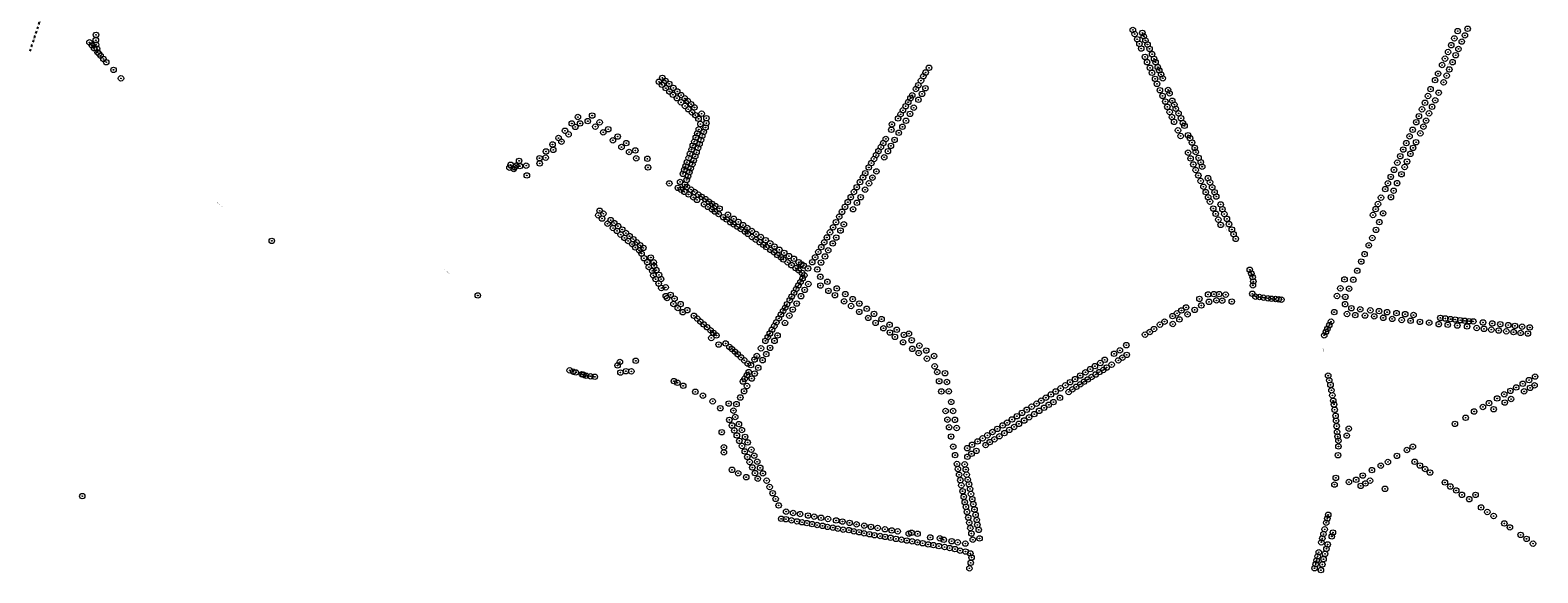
# Model space of a CAD drawing. Header units: metres. Extents: x 157685 to 160831, y 403691 to 406312.
# Tile 40 of 134: x 159170 to 160831, y 403691 to 404289. Entities that reach past the tile are written whole.
import ezdxf
from ezdxf.enums import TextEntityAlignment as Align

# ---------------------------------------------------------------- set-up
doc = ezdxf.new("R2010")
doc.units = ezdxf.units.M
doc.linetypes.add('DASHDOT2', pattern=[12.7, 6.35, -3.175, 0, -3.175])
for name, color, linetype, lineweight in [('B-WE-GR-BOOM-S', 90, 'Continuous', 25), ('B-WE-OG-TOPOGRAFIE-T35', 7, 'Continuous', 35), ('X-XX-AL-BLADVERWIJZING_AS-G', 7, 'DASHDOT2', 25)]:
    doc.layers.add(name, color=color, linetype=linetype, lineweight=lineweight)
doc.styles.add('NLCS-ISO', font='NLCS-ISO.TTF')
doc.styles.add('NLCS-ISO-M200-T35', font='NLCS-ISO.TTF', dxfattribs={"height": 0.7})

# ---------------------------------------------------------------- blocks, each defined once
blk = doc.blocks.new('SGR-BOOM_GBKN-SO')
at = {"linetype": 'ByBlock', "lineweight": 18}
h = blk.add_hatch(color=0, dxfattribs=at)
h.dxf.hatch_style = 1
edge = h.paths.add_edge_path()
edge.add_arc((0, 0), 0.25, 0, 360)
at = {"color": 0, "linetype": 'ByBlock', "lineweight": 18}
for radius in [2, 0.25]:
    blk.add_circle((0, 0), radius, dxfattribs=at)
at = {"color": 0, "linetype": 'ByBlock', "lineweight": 18, "style": 'NLCS-ISO'}
blk.add_attdef('SOORT', (2.5, 0), '', height=1.5, dxfattribs=at)

msp = doc.modelspace()

# ---------------------------------------------------------------- linework, layer by layer
at = {"layer": 'X-XX-AL-BLADVERWIJZING_AS-G', "ltscale": 0.4, "extrusion": (0.000163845, -0.00235, 0.999997), "elevation": -924.172}
msp.add_lwpolyline([(159170.459, 404264.29), (159212.23, 404392.298)], dxfattribs=at)

# ---------------------------------------------------------------- block references
at = {"layer": 'B-WE-GR-BOOM-S', "xscale": 1.5, "yscale": 1.5, "zscale": 1.5}
for p in [(160385.037, 404288.784), (160753.8, 404290.153), (159235.727, 404275.145), (159238.417, 404271.82), (159242.795, 404277.489), (159243.013, 404272.572), (159243.037, 404283.375), (160387.067, 404284.365), (160389.826, 404278.576), (160392.286, 404273.484), (160395.552, 404285.551), (160397.07, 404281.767), (160398.954, 404277.331), (160401.235, 404272.814), (160735.729, 404272.079), (160739.159, 404279.527), (160742.861, 404287.566), (160747.319, 404275.994), (160750.744, 404282.83), (159240.923, 404268.625), (159244.128, 404268.102), (159244.732, 404264.111), (159246.288, 404262.665), (159248, 404260.489), (159251.143, 404256.928), (160394.262, 404268.299), (160398.455, 404259.175), (160403.395, 404268.009), (160406.265, 404262.151), (160408.424, 404256.959), (160728.889, 404257.228), (160732.236, 404264.495), (160740.67, 404260.965), (160743.72, 404267.875), (159254.289, 404253.283), (159262.281, 404244.845), (160156.847, 404241.983), (160160.522, 404247.128), (160400.724, 404253.342), (160403.984, 404247.14), (160406.178, 404241.676), (160410.066, 404253.37), (160412.543, 404247.926), (160414.136, 404244.223), (160416.144, 404239.881), (160721.276, 404240.697), (160725.647, 404250.189), (160730.697, 404238.482), (160733.653, 404245.324), (160737.14, 404253.352), (159270.479, 404235.528), (159863.127, 404231.734), (159866.469, 404228.438), (159866.797, 404236.028), (159870.224, 404232.776), (159870.602, 404224.771), (159874.305, 404229.473), (159878.922, 404225), (160146.085, 404223.766), (160148.71, 404228.018), (160151.65, 404233.006), (160154.327, 404237.836), (160156.556, 404224.667), (160409.555, 404234.986), (160411.585, 404229.484), (160414.816, 404222.429), (160418.045, 404235.581), (160423.864, 404222.758), (160712.997, 404223.647), (160717.992, 404233.567), (160727.338, 404231.156), (159874.602, 404220.989), (159878.466, 404217.476), (159882.83, 404213.701), (159883.225, 404221.064), (159887.399, 404209.132), (159887.488, 404217.129), (159891.557, 404213.508), (159891.753, 404205.137), (159894.821, 404210.538), (159898.504, 404207.086), (160137.632, 404209.328), (160140.1, 404213.633), (160142.042, 404216.836), (160148.854, 404211.91), (160152.831, 404218.442), (160417.779, 404216.204), (160420.8, 404210), (160425.527, 404219.009), (160428.4, 404210.9), (160430.8, 404206.6), (160706.789, 404208.611), (160710.093, 404216.076), (160718.121, 404211.295), (160721.836, 404219.696), (159773.79, 404192.925), (159789.5, 404194.6), (159895.393, 404201.498), (159899.415, 404198.125), (159902.184, 404203.486), (159903.206, 404194.931), (159906.621, 404191.018), (159910.056, 404196.639), (159915.351, 404191.686), (160126.502, 404191.426), (160129.232, 404195.888), (160131.805, 404200.403), (160134.797, 404204.866), (160135.226, 404188.859), (160139.643, 404196.42), (160143.716, 404203.203), (160423.048, 404204.147), (160425.548, 404198.442), (160428.064, 404192.96), (160432.3, 404202.1), (160435.424, 404197.024), (160438.049, 404191.617), (160700.102, 404193.831), (160703.531, 404201.419), (160708.084, 404189.004), (160711.26, 404196.968), (160714.636, 404204.219), (159759.527, 404177.861), (159763.551, 404173.917), (159767.038, 404185.864), (159770.898, 404182.053), (159776.236, 404185.882), (159784.678, 404188.475), (159793, 404182.38), (159797.706, 404187.068), (159801.7, 404176.1), (159807.218, 404179.497), (159905.234, 404174.852), (159906.944, 404179.37), (159908.706, 404185.269), (159910.751, 404172.092), (159912.479, 404176.539), (159914.345, 404181.373), (159915.284, 404186.275), (160119.033, 404178.942), (160119.625, 404184.915), (160127.229, 404175.583), (160131.259, 404182.185), (160430.464, 404187.578), (160434.74, 404178.249), (160437.654, 404172.093), (160440.201, 404186.367), (160441.934, 404183.322), (160445.9, 404172.9), (160693.256, 404178.886), (160697.174, 404187.267), (160701.661, 404175.06), (160705.131, 404182.389), (159745.864, 404162.751), (159746.632, 404156.814), (159752.483, 404169.843), (159755.648, 404165.883), (159812.309, 404167.334), (159817.636, 404171.501), (159821.811, 404159.925), (159827.056, 404164.197), (159837.084, 404156.17), (159898.969, 404157.045), (159900.354, 404161.518), (159902.003, 404165.869), (159903.59, 404170.409), (159906.172, 404158.922), (159907.755, 404163.19), (159909.328, 404167.679), (160104.813, 404155.429), (160107.56, 404159.922), (160110.058, 404164.271), (160112.889, 404168.782), (160115.267, 404155.347), (160118.511, 404161.166), (160122.542, 404167.833), (160448.024, 404169.724), (160450.229, 404164.842), (160453.274, 404159.014), (160682.84, 404157.13), (160686.294, 404164.257), (160689.812, 404171.74), (160693.742, 404158.974), (160697.028, 404165.176), (159699.772, 404140.332), (159705.762, 404139.481), (159709.042, 404144.664), (159709.836, 404138.923), (159716.897, 404139.448), (159731.546, 404147.614), (159731.715, 404141.888), (159738.346, 404148.152), (159738.709, 404155.072), (159830.2, 404154.4), (159838.054, 404147.539), (159850.344, 404146.948), (159892.37, 404138.765), (159893.833, 404143.236), (159895.734, 404147.9), (159897.212, 404152.469), (159899.85, 404140.863), (159901.36, 404145.061), (159902.987, 404149.621), (159904.535, 404154.168), (160097.038, 404142.246), (160099.89, 404146.783), (160102.283, 404151.094), (160111.183, 404148.636), (160445.891, 404153.743), (160448.573, 404147.362), (160451.616, 404140.753), (160454.4, 404154.4), (160457.474, 404147.937), (160459.836, 404143.159), (160676.315, 404142.746), (160679.519, 404149.779), (160687.055, 404143.91), (160690.841, 404152.439), (159698.429, 404137.171), (159703.138, 404135.678), (159703.964, 404137.518), (159717.54, 404128.665), (159850.992, 404137.434), (159889.416, 404130.374), (159890.885, 404134.812), (159893.539, 404123.719), (159895.124, 404127.786), (159896.645, 404132.243), (159898.149, 404136.493), (160087.776, 404126.426), (160090.293, 404131.112), (160094.214, 404137.411), (160098.214, 404126.195), (160102.6, 404133.1), (160454.251, 404134.57), (160457.143, 404128.612), (160459.775, 404122.559), (160461.4, 404138.3), (160467.841, 404125.707), (160669.171, 404127.065), (160672.644, 404134.814), (160680.96, 404129.98), (160684.39, 404137.906), (159874.476, 404119.889), (159883.887, 404114.953), (159886.407, 404121.504), (159887.349, 404112.905), (159891.1, 404110.605), (159891.617, 404118.627), (159894.11, 404115.904), (159895.635, 404107.709), (159898.403, 404112.999), (159902.324, 404110.47), (159906.488, 404107.463), (160077.823, 404110.438), (160080.973, 404115.669), (160084.467, 404121.321), (160090.127, 404112.959), (160094.4, 404119.9), (160462.748, 404116.223), (160465.38, 404110.25), (160470.037, 404121.099), (160472.4, 404115.589), (160475.014, 404110.167), (160663.047, 404113.612), (160665.99, 404120.016), (160672.262, 404111.816), (160676.161, 404120.141), (159797.779, 404089.697), (159901.002, 404104.544), (159905.009, 404101.767), (159910.125, 404105.063), (159912.755, 404096.86), (159914.298, 404102.517), (159917.007, 404094.073), (159917.994, 404099.804), (159921.396, 404091.295), (159921.514, 404097.347), (159924.768, 404088.893), (159925.235, 404094.906), (159929.759, 404092.203), (160067.928, 404094.027), (160071.077, 404099.245), (160074.4, 404104.732), (160076.896, 404091.411), (160081.13, 404098.509), (160085.217, 404104.695), (160468.011, 404104.611), (160469.968, 404099.817), (160473.621, 404092.178), (160476.918, 404105.442), (160481.725, 404096.752), (160483.767, 404091.502), (160652.525, 404091.583), (160655.086, 404097.175), (160658.312, 404104.221), (160669.247, 404104.696), (159796.326, 404084.714), (159800.272, 404081.16), (159801.837, 404086.55), (159806.417, 404075.538), (159809.847, 404079.454), (159813.844, 404076.192), (159817.898, 404072.792), (159928.665, 404086.19), (159933.961, 404082.676), (159937.509, 404080.18), (159938.963, 404085.404), (159941.622, 404077.123), (159945.239, 404074.79), (159945.446, 404080.87), (159949.322, 404072.34), (159950.543, 404077.477), (159955.702, 404073.96), (160058.069, 404077.109), (160061.663, 404083.266), (160064.638, 404088.571), (160066.697, 404074.773), (160476.212, 404086.404), (160479.264, 404079.925), (160481.808, 404074.244), (160485.809, 404086.135), (160488.667, 404080.885), (160491, 404074.994), (160649.548, 404085.082), (160656.562, 404077.251), (160660.698, 404086.935), (159436.599, 404056.589), (159812.486, 404070.714), (159816.9, 404067.6), (159820.927, 404063.454), (159822.56, 404069.05), (159825.049, 404059.865), (159826.619, 404065.268), (159829.076, 404056.478), (159830.633, 404061.83), (159834.784, 404058.434), (159953.172, 404069.656), (159957.722, 404066.856), (159960.233, 404070.804), (159960.989, 404064.29), (159965.325, 404067.508), (159965.539, 404060.907), (159969.739, 404057.99), (159970.092, 404064.14), (159975.243, 404060.856), (159980.648, 404057.289), (160048.044, 404060.351), (160051.46, 404065.985), (160054.912, 404071.483), (160058.302, 404060.24), (160063.027, 404067.963), (160494.075, 404069.061), (160496, 404064.045), (160498.385, 404058.853), (160648.775, 404059.804), (160652.887, 404068.735), (159833.6, 404053.1), (159837.041, 404049.37), (159838.461, 404055.016), (159841.3, 404046.2), (159842.264, 404051.782), (159843.9, 404042.6), (159845.931, 404048.863), (159973.939, 404055.189), (159978.022, 404052.272), (159981.405, 404049.706), (159985.563, 404053.886), (159985.855, 404046.706), (159989.922, 404043.99), (159990.294, 404050.331), (159993.539, 404040.957), (159995.719, 404046.77), (160000.99, 404043.354), (160006.24, 404039.809), (160038.546, 404044.425), (160041.82, 404049.725), (160045.125, 404054.992), (160045.961, 404039.505), (160049.527, 404046.232), (160054.507, 404053.75), (160640.316, 404042.012), (160644.924, 404051.695), (159846.544, 404037.47), (159850.1, 404033.2), (159851.889, 404027.836), (159854.077, 404038.251), (159855.7, 404023.5), (159857.384, 404032.943), (159857.731, 404029.006), (159860.148, 404024.378), (159997.422, 404038.586), (160000.092, 404036.14), (160004.763, 404033.025), (160009.056, 404029.873), (160011.74, 404036.849), (160013.639, 404026.611), (160016.986, 404033.077), (160017.081, 404024.162), (160019.824, 404030.919), (160022.273, 404029.46), (160027.231, 404026.23), (160031.874, 404033.069), (160035.131, 404038.525), (160037.453, 404025.194), (160041.577, 404032.715), (160513.843, 404024.731), (160632.194, 404023.721), (160636.565, 404033.869), (159856.9, 404018.7), (159859.4, 404014.5), (159862.7, 404009.6), (159863.078, 404019.139), (159865.457, 404014.564), (160016.592, 404007.495), (160018.965, 404011.392), (160020.644, 404021.335), (160021.211, 404015.103), (160023.196, 404018.634), (160027.579, 404009.096), (160040.855, 404017.049), (160040.908, 404007.447), (160048.61, 404011.548), (160515.526, 404020.614), (160517.075, 404016.667), (160517.245, 404007.596), (160517.741, 404011.909), (160618.165, 404014.186), (160627.889, 404013.799), (159663.541, 403996.5), (159865.7, 404004.7), (159870.5, 404005.397), (159870.526, 403995.843), (159872.079, 403993.655), (159875.818, 403997.138), (159880.208, 403993.006), (160007.109, 403991.296), (160009.303, 403995.327), (160011.926, 403999.465), (160014.292, 404003.661), (160019.539, 403995.741), (160023.543, 404002.687), (160049.762, 404001.528), (160056.829, 403996.805), (160058.928, 404004.272), (160067.013, 403989.998), (160068.297, 403997.96), (160076.428, 403992.511), (160458.355, 403992.713), (160467.91, 403997.596), (160468.886, 403989.489), (160474.315, 403998.016), (160477.111, 403991.122), (160480.037, 403998.016), (160483.47, 403990.831), (160487.335, 403997.386), (160493.97, 403989.781), (160516.644, 403998.385), (160520.13, 403995.247), (160524.438, 403994.763), (160528.841, 403994.08), (160533.665, 403993.41), (160537.836, 403992.873), (160542.251, 403992.586), (160545.682, 403992.195), (160548.707, 403991.916), (160609.922, 403995.863), (160613.597, 404004.316), (160619.069, 403994.899), (160623.269, 404003.929), (159878.985, 403987.144), (159883.765, 403982.745), (159886.916, 403987.01), (159889.345, 403978.118), (159894.253, 403980.322), (159901.497, 403974.173), (159997.425, 403975.484), (159999.857, 403979.426), (160002.115, 403983.066), (160004.195, 403986.884), (160006.73, 403974.237), (160010.432, 403980.968), (160014.755, 403987.636), (160074.662, 403984.885), (160083.66, 403978.465), (160083.742, 403987.632), (160091.929, 403981.889), (160099.992, 403976.232), (160428.745, 403973.761), (160433.732, 403976.858), (160438.562, 403980.008), (160443.76, 403983.368), (160445.314, 403975.745), (160453.084, 403980.627), (160460.492, 403985.528), (160606.837, 403978.188), (160618.806, 403986.919), (160620.954, 403976.146), (160625.777, 403982.476), (160630, 403974.9), (160635.49, 403981.216), (160640.729, 403974.337), (160646.62, 403980.166), (160650.908, 403973.521), (160656.227, 403979.273), (160665.152, 403978.118), (160675.442, 403977.068), (160684.997, 403975.913), (160694.185, 403974.968), (159905.387, 403971.021), (159908.74, 403967.642), (159912.385, 403964.587), (159916.14, 403961.556), (159919.92, 403958.122), (159987.641, 403958.773), (159990.108, 403962.844), (159992.34, 403966.854), (159995.098, 403971.262), (160001.845, 403966.264), (160093.56, 403971.772), (160101.679, 403966.283), (160108.22, 403970.46), (160110.378, 403960.402), (160117.061, 403964.258), (160125.002, 403958.687), (160403.727, 403956.329), (160408.335, 403959.513), (160414.885, 403964.416), (160419.925, 403967.723), (160428.982, 403965.037), (160436.331, 403970.145), (160597.693, 403956.382), (160599.389, 403959.783), (160601.397, 403963.81), (160603.316, 403967.658), (160660.825, 403971.888), (160670.742, 403970.662), (160681.183, 403969.438), (160690.895, 403968.621), (160701.162, 403967.455), (160711.429, 403966.521), (160722, 403964.9), (160723.735, 403971.814), (160729.282, 403971.139), (160731.974, 403964.27), (160734.866, 403970.458), (160740.064, 403969.961), (160742.416, 403963.395), (160745.684, 403969.23), (160750.626, 403968.595), (160753.2, 403962.4), (160755.435, 403968.166), (160760.061, 403967.95), (160763.755, 403960.692), (160770.715, 403966.808), (160771.815, 403959.765), (160779.881, 403958.866), (160780.888, 403965.73), (160788.028, 403957.903), (160789.744, 403964.815), (160796.405, 403957.042), (160798.533, 403963.911), (160804.344, 403956.147), (160805.861, 403963.022), (160813.79, 403962.101), (160822.262, 403961.276), (159920.725, 403949.739), (159923.123, 403955.334), (159926.421, 403952.46), (159928.882, 403942.478), (159936.474, 403943.641), (159940.746, 403939.81), (159980.395, 403946.488), (159982.923, 403950.713), (159985.199, 403954.631), (159990.339, 403946.557), (159993.656, 403952.453), (160117.419, 403955.641), (160122.997, 403950.951), (160131.994, 403944.976), (160132.902, 403953.145), (160138.358, 403954.512), (160141.375, 403947.201), (160149.929, 403941.199), (160377.817, 403941.801), (160398.466, 403953.352), (160595.84, 403952.669), (160812.077, 403955.253), (160820.223, 403954.571), (159820, 403923.2), (159837.567, 403924.586), (159943.408, 403937.589), (159946.719, 403934.696), (159949.888, 403931.85), (159953.472, 403928.316), (159957.042, 403925.1), (159968.362, 403925.955), (159970.793, 403929.812), (159975.455, 403938.34), (159977.172, 403925.287), (159981.268, 403931.978), (159985.504, 403938.816), (160142.082, 403937.761), (160149.184, 403933.088), (160157.502, 403935.887), (160158.262, 403926.964), (160166.179, 403929.799), (160354.086, 403925.661), (160364.444, 403932.303), (160369.079, 403925.027), (160370.724, 403936.062), (160373.623, 403928.051), (160378.329, 403931.116), (159764.778, 403914.106), (159768.628, 403912.648), (159771.486, 403911.715), (159778.253, 403909.79), (159779.828, 403909.148), (159782.803, 403908.04), (159787.615, 403907.503), (159792.398, 403906.978), (159817.476, 403919.461), (159820.626, 403911.645), (159826.634, 403913.103), (159832.673, 403912.925), (159959.933, 403908.847), (159960.903, 403921.451), (159961.98, 403912.155), (159964.299, 403919.857), (159968.519, 403910.558), (159972.357, 403916.923), (160166.754, 403918.541), (160169.538, 403912.207), (160178.149, 403910.935), (160327.067, 403908.342), (160332.856, 403911.922), (160338.124, 403915.418), (160339.526, 403906.733), (160343.216, 403918.706), (160344.14, 403909.498), (160348.053, 403912.147), (160349.171, 403922.216), (160352.481, 403914.447), (160356.181, 403917.181), (160361.69, 403920.271), (160600.176, 403908.208), (160828.135, 403907.182), (159879.504, 403902.233), (159883.48, 403900.415), (159889.799, 403897.069), (159903.111, 403890.427), (159955.575, 403901.76), (159956.882, 403891.074), (159957.465, 403904.91), (159960.067, 403896.849), (159965.254, 403905.011), (160171.718, 403902.09), (160174.142, 403890.848), (160180.234, 403901.236), (160182.263, 403890.911), (160300.087, 403890.78), (160305.523, 403894.292), (160310.733, 403897.615), (160314.379, 403890.245), (160315.92, 403901.025), (160318.47, 403893.148), (160321.471, 403904.424), (160322.804, 403895.967), (160327.054, 403898.631), (160331.094, 403901.46), (160335.381, 403904.005), (160601.363, 403903.14), (160602.747, 403898.02), (160603.81, 403892.102), (160800.897, 403891.483), (160807.283, 403895.265), (160814.495, 403899.312), (160816.022, 403890.927), (160821.404, 403903.345), (160822.62, 403894.724), (160827.511, 403897.572), (159911.478, 403886.168), (159922.232, 403880.006), (159939.923, 403877.542), (159948.472, 403876.912), (159952.686, 403884.185), (160185.005, 403879.286), (160273.593, 403874.073), (160279.029, 403877.416), (160284.128, 403880.716), (160289.251, 403883.991), (160292.48, 403876.147), (160294.791, 403887.501), (160297.571, 403879.131), (160304.671, 403883.833), (160604.779, 403886.499), (160605.743, 403880.619), (160606.646, 403876.558), (160770.554, 403873.779), (160777.379, 403877.979), (160786.321, 403883.087), (160794.077, 403887.691), (160794.755, 403878.581), (160801.681, 403882.512), (159930.645, 403872.38), (159940.613, 403859.55), (159945.122, 403869.69), (159947.102, 403862.701), (160178.788, 403869.293), (160180.842, 403859.762), (160187.044, 403869.349), (160189.047, 403859.575), (160246.557, 403856.404), (160251.957, 403860.003), (160257.293, 403863.596), (160262.993, 403867.235), (160265.336, 403858.847), (160268.259, 403870.686), (160270.772, 403862.383), (160276.444, 403865.841), (160281.863, 403869.496), (160287.334, 403872.875), (160607.3, 403870.696), (160608.371, 403864.008), (160608.964, 403858.589), (160751.608, 403861.875), (160760.929, 403868.762), (160782.43, 403871.303), (159932.216, 403845.972), (159943.553, 403853.355), (159946.125, 403847.895), (159948.855, 403842.435), (159951.067, 403854.903), (159954.387, 403848.328), (159957.967, 403840.827), (160182.619, 403851.398), (160184.827, 403841.184), (160190.945, 403850.614), (160224.766, 403842.479), (160230.373, 403846.175), (160235.727, 403849.631), (160238.054, 403841.487), (160241.672, 403853.417), (160243.583, 403844.965), (160249.013, 403848.483), (160254.245, 403851.759), (160259.486, 403855.185), (160609.499, 403852.61), (160610.01, 403846.227), (160610.556, 403841.24), (160620.673, 403842.221), (160622.883, 403849.799), (160739.807, 403855.163), (159934.549, 403829.357), (159934.622, 403823.788), (159951.638, 403836.45), (159954.578, 403830.832), (159957.623, 403824.742), (159960.822, 403834.669), (159964.854, 403826.695), (160187.225, 403830.091), (160202.648, 403828.383), (160208.031, 403832.145), (160212.732, 403825.439), (160214.024, 403835.78), (160219.585, 403839.271), (160222.914, 403831.807), (160227.503, 403835.067), (160232.552, 403838.133), (160611.492, 403830.305), (160611.55, 403836.631), (160686.904, 403826.359), (160693.438, 403830.034), (159960.458, 403818.757), (159962.978, 403813.14), (159965.865, 403807.155), (159967.968, 403820.185), (159971.288, 403813.517), (159974.543, 403806.762), (160189.254, 403820.707), (160191.346, 403811.031), (160199.799, 403810.659), (160202.823, 403818.954), (160207.319, 403822.234), (160611.06, 403820.606), (160658.134, 403809.122), (160666.004, 403813.187), (160675.92, 403819.896), (160695.462, 403813.412), (160701.239, 403809.297), (159943.466, 403804.55), (159950.339, 403800.712), (159959.18, 403796.474), (159968.805, 403800.907), (159971.955, 403794.817), (159977.561, 403800.616), (159981.649, 403792.641), (160192.356, 403805.397), (160193.667, 403799.154), (160195.055, 403793.166), (160201.045, 403804.873), (160201.968, 403799.258), (160203.253, 403793.697), (160608.627, 403795.654), (160622.98, 403791.122), (160631.016, 403793.599), (160638.307, 403798.272), (160646.258, 403792.566), (160648.335, 403804.221), (160706.944, 403805.446), (160712.361, 403801.567), (160728.764, 403790.63), (159227.872, 403775.583), (159984.991, 403785.673), (159988.321, 403778.83), (160196.152, 403787.425), (160197.486, 403781.026), (160198.797, 403774.808), (160204.588, 403788.684), (160205.74, 403783.511), (160206.77, 403777.952), (160607.16, 403788.288), (160636.05, 403786.85), (160641.241, 403789.533), (160662.794, 403783.619), (160734.779, 403786.18), (160741.195, 403781.863), (160747.495, 403777.021), (160762.5, 403777), (159991.606, 403772.5), (159994.896, 403765.369), (160003.138, 403758.512), (160010.823, 403756.997), (160199.949, 403768.916), (160201.164, 403763.811), (160202.381, 403758.269), (160208.104, 403772.203), (160209.302, 403766.686), (160210.63, 403760.892), (160755.603, 403772.238), (160768.612, 403763.138), (160775.478, 403758.087), (159997.733, 403750.638), (160002.93, 403750.178), (160009.125, 403748.918), (160015.058, 403747.763), (160018.518, 403755.838), (160020.675, 403746.818), (160026.03, 403745.873), (160027.378, 403754.219), (160031.753, 403744.77), (160034.135, 403752.993), (160037.37, 403743.773), (160041.585, 403751.718), (160043.25, 403742.88), (160048.815, 403741.673), (160049.26, 403750.372), (160054.643, 403740.885), (160058.251, 403748.801), (160065.196, 403747.599), (160072.994, 403746.146), (160080.679, 403744.543), (160089.115, 403743.077), (160096.458, 403741.697), (160103.927, 403740.44), (160203.767, 403752.025), (160204.864, 403746.409), (160206.078, 403740.423), (160211.813, 403755.063), (160213.123, 403749.376), (160213.784, 403743.889), (160598.005, 403746.331), (160599.265, 403750.898), (160600.21, 403754.993), (160782.419, 403753.653), (160794.261, 403745.487), (160800.322, 403741.169), (160059.998, 403739.73), (160065.983, 403738.628), (160072.283, 403738.208), (160077.69, 403736.843), (160083.518, 403735.845), (160089.03, 403734.69), (160094.858, 403733.64), (160100.37, 403732.59), (160106.67, 403731.645), (160111.995, 403739.109), (160112.183, 403730.753), (160118.22, 403729.755), (160119.533, 403737.802), (160124.1, 403728.548), (160126.061, 403736.772), (160130.138, 403727.603), (160136.018, 403726.71), (160138.211, 403734.235), (160141.245, 403735.213), (160142.055, 403725.765), (160147.83, 403724.715), (160147.929, 403734.138), (160153.5, 403723.718), (160161.884, 403730.059), (160172.519, 403729.185), (160176.766, 403727.546), (160185.501, 403725.952), (160192.095, 403724.691), (160207.228, 403734.382), (160208.734, 403727.631), (160215.29, 403738.425), (160216.152, 403728.962), (160592.597, 403724.753), (160593.752, 403729.058), (160594.96, 403733.836), (160596.325, 403738.981), (160604.2, 403731.211), (160605.407, 403735.516), (160812.164, 403732.887), (160818.691, 403728.529), (160159.643, 403722.353), (160165.365, 403721.618), (160171.35, 403720.515), (160177.703, 403719.57), (160183.215, 403718.415), (160189.148, 403717.26), (160194.765, 403715.58), (160200.588, 403723.331), (160200.75, 403714.53), (160206.105, 403712.483), (160207.418, 403708.02), (160588.555, 403709.371), (160589.815, 403713.728), (160596.745, 403712.048), (160598.267, 403717.666), (160599.58, 403722.338), (160825.807, 403723.279), (160205.003, 403696.155), (160206.473, 403702.193), (160585.142, 403696.246), (160586.35, 403700.761), (160587.4, 403704.961), (160592.125, 403694.146), (160593.752, 403700.393), (160595.117, 403706.221)]:
    msp.add_blockref('SGR-BOOM_GBKN-SO', p, dxfattribs=at)

# ---------------------------------------------------------------- texts
at = {"layer": 'B-WE-OG-TOPOGRAFIE-T35', "style": 'NLCS-ISO-M200-T35'}
for s, rotation, p in [('Dinthersedijk', 65.3, (160731.791, 404249.908)), ('Ben Peterspad', 318.9, (159379.208, 404096.604)), ('Ben Peterspad', 326.3, (159926.64, 404090.521)), ('Martemanshurk', 294.5, (160487.138, 404071.401)), ('Ben Peterspad', 320, (159629.277, 404023.058)), ('Dinthersedijk', 66.4, (160614.992, 403995.175)), ('Broekseweg', 354, (160659.36, 403975.798)), ('Ben Peterspad', 59.9, (159973.484, 403927.143)), ('Kerkstraat', 286.2, (160594.992, 403936.194)), ('Pastoor van Vroonhovenstraat', 32.8, (160350.719, 403918.821)), ('Poelkensdijk', 30.1, (160798.414, 403884.999)), ('Hardekamp', 295.8, (159959.006, 403829.629)), ('Hardekamp', 349.9, (160088.621, 403739.117))]:
    msp.add_text(s, height=0.7, rotation=rotation, dxfattribs=at).set_placement(p, align=Align.MIDDLE)

doc.saveas('drawing.dxf')
